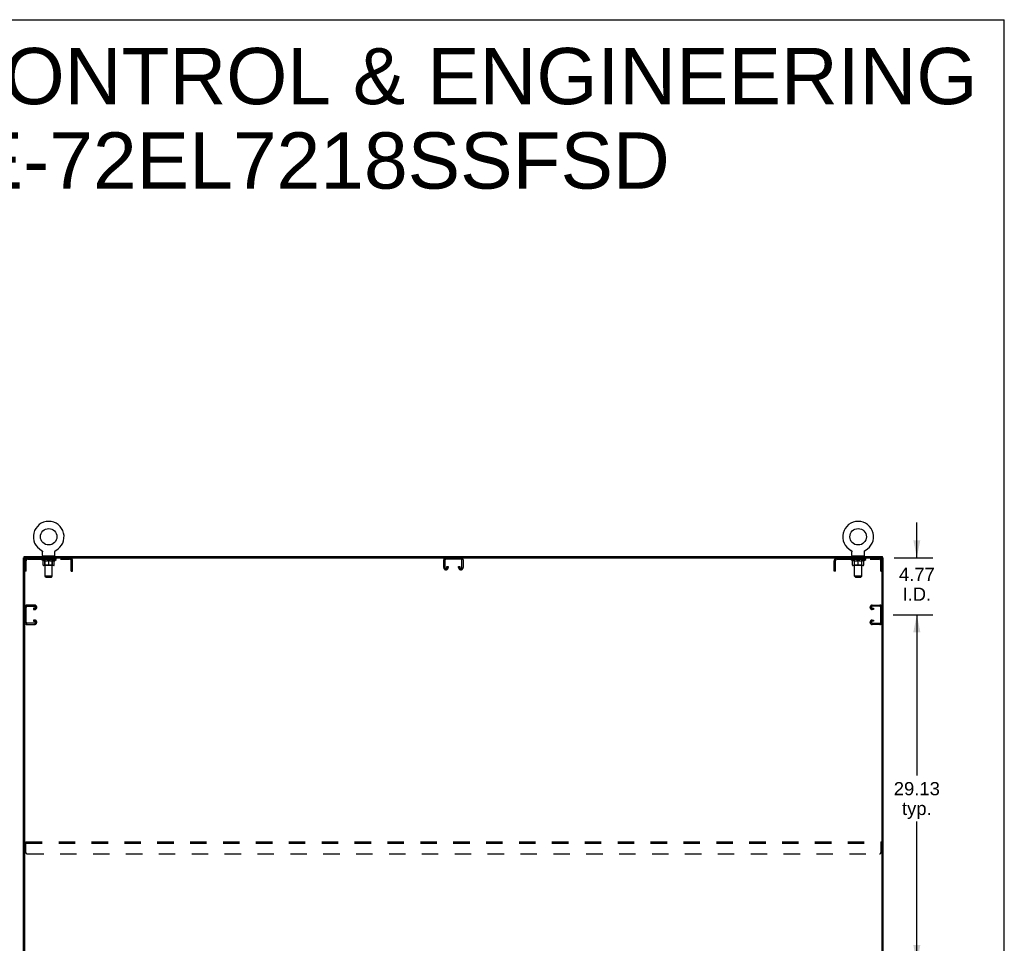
# Model space of a CAD drawing. Header units: inches. Extents: x 0 to 250, y 0 to 162.
# Tile 17 of 17: x 168 to 250, y 85 to 162. Entities that reach past the tile are written whole.
import ezdxf

# ---------------------------------------------------------------- set-up
doc = ezdxf.new("R2010")
doc.units = ezdxf.units.IN
doc.header["$LTSCALE"] = 13.77
doc.header["$MEASUREMENT"] = 0
doc.linetypes.add('HIDDEN', pattern=[0.2, 0.1, -0.1])
doc.layers.get('0').update_dxf_attribs({"linetype": 'CONTINUOUS'})
for name, color, linetype in [('02___PRT_ALL_AXES', 7, 'CONTINUOUS'), ('DEFAULT_2', 8, 'HIDDEN'), ('DIMENSIONS', 7, 'CONTINUOUS')]:
    doc.layers.add(name, color=color, linetype=linetype)
doc.styles.get("Standard").update_dxf_attribs({"font": 'arial.ttf'})
doc.dimstyles.new('DIMSTYLE_1', dxfattribs={"dimtxt": 1.104545, "dimasz": 1.472727, "dimexe": 0.09, "dimexo": 0.07, "dimgap": 0.0375, "dimtad": 0, "dimtih": 1, "dimtoh": 1, "dimzin": 4, "dimdsep": 46, "dimtxsty": 'Standard', "dimblk": '_FILLED', "dimblk1": '_FILLED', "dimblk2": '_FILLED', "dimcen": 0.09, "dimazin": 1, "dimtfac": 1, "dimtdec": 3, "dimtofl": 0, "dimtmove": 0, "dimatfit": 3, "dimldrblk": '_FILLED', "dimfxl": 1, "dimtolj": 1, "dimtzin": 4, "dimarcsym": 0})

# ---------------------------------------------------------------- blocks, each defined once
blk = doc.blocks.new('_FILLED')
at = {"color": 0, "linetype": 'ByBlock'}
blk.add_solid([(0, 0), (-1, 0.2), (-1, -0.2)], dxfattribs=at)
blk = doc.blocks.new('*D6')
at = {"layer": 'DIMENSIONS', "color": 2, "linetype": 'Continuous'}
for p, q in [((241.049, 112.163), (244.364, 112.163)), ((243.038, 112.163), (243.038, 98.705)), ((243.038, 83.038), (243.038, 94.839)), ((241.049, 83.038), (244.364, 83.038))]:
    blk.add_line(p, q, dxfattribs=at)
at = {"layer": 'DIMENSIONS', "color": 2, "linetype": 'Continuous', "xscale": 1.4727272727, "yscale": 1.4727272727, "zscale": 1.4727272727}
for p, rotation in [((243.038, 112.163), 90), ((243.038, 83.038), 270)]:
    blk.add_blockref('_FILLED', p, dxfattribs=dict(at, rotation=rotation))
at = {"layer": 'DIMENSIONS', "color": 2, "linetype": 'Continuous', "insert": (243.038, 98.153), "char_height": 1.1045, "width": 3.85975, "attachment_point": 2, "line_spacing_factor": 0.9}
blk.add_mtext('29.13\\Ptyp.', dxfattribs=at)
blk = doc.blocks.new('*D7')
at = {"layer": 'DIMENSIONS', "color": 2, "linetype": 'Continuous'}
for p, q in [((243.038, 116.934), (243.038, 119.879)), ((241.142, 116.934), (244.364, 116.934)), ((241.049, 112.163), (244.364, 112.163)), ((243.038, 112.163), (243.038, 109.217))]:
    blk.add_line(p, q, dxfattribs=at)
at = {"layer": 'DIMENSIONS', "color": 2, "linetype": 'Continuous', "xscale": 1.4727272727, "yscale": 1.4727272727, "zscale": 1.4727272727}
for p, rotation in [((243.038, 116.934), 270), ((243.038, 112.163), 90)]:
    blk.add_blockref('_FILLED', p, dxfattribs=dict(at, rotation=rotation))
at = {"layer": 'DIMENSIONS', "color": 2, "linetype": 'Continuous', "insert": (243.038, 116.098), "char_height": 1.1045, "width": 3.00157, "attachment_point": 2, "line_spacing_factor": 0.9}
blk.add_mtext('4.77\\PI.D.', dxfattribs=at)

msp = doc.modelspace()

# ---------------------------------------------------------------- linework, layer by layer
at = {"color": 7, "linetype": 'Continuous'}
for p, q in [((0, 162), (250.364, 162)), ((250.364, 0), (250.364, 162)), ((169.73, 117.557), (169.735, 117.554)), ((169.73, 117.556), (169.73, 117.557)), ((169.733, 117.555), (169.731, 117.556)), ((169.735, 117.554), (169.739, 117.551)), ((169.739, 117.551), (169.744, 117.548)), ((169.744, 117.549), (169.748, 117.545)), ((169.748, 117.546), (169.752, 117.542)), ((169.752, 117.542), (169.756, 117.539)), ((169.756, 117.539), (169.76, 117.536)), ((169.76, 117.536), (169.764, 117.532)), ((169.764, 117.532), (169.768, 117.528)), ((169.767, 117.528), (169.771, 117.524)), ((169.771, 117.524), (169.774, 117.52)), ((169.774, 117.52), (169.778, 117.516)), ((169.778, 117.516), (169.781, 117.512)), ((169.781, 117.512), (169.784, 117.508)), ((169.784, 117.508), (169.786, 117.503)), ((169.786, 117.503), (169.789, 117.499)), ((169.789, 117.499), (169.792, 117.494)), ((169.792, 117.494), (169.794, 117.489)), ((169.794, 117.49), (169.796, 117.485)), ((169.796, 117.485), (169.798, 117.48)), ((169.798, 117.48), (169.8, 117.475)), ((169.8, 117.475), (169.801, 117.47)), ((169.801, 117.47), (169.803, 117.465)), ((169.803, 117.465), (169.804, 117.46)), ((169.804, 117.46), (169.805, 117.455)), ((169.805, 117.455), (169.806, 117.449)), ((169.806, 117.444), (169.807, 117.439)), ((169.807, 117.434), (169.807, 117.429)), ((169.807, 117.137), (169.807, 117.429)), ((170.853, 117.137), (170.853, 117.429)), ((170.854, 117.449), (170.855, 117.455)), ((170.854, 117.444), (170.854, 117.449)), ((170.855, 117.455), (170.856, 117.46)), ((170.856, 117.46), (170.857, 117.465)), ((170.857, 117.465), (170.859, 117.47)), ((170.859, 117.47), (170.86, 117.475)), ((170.86, 117.475), (170.862, 117.48)), ((170.862, 117.48), (170.864, 117.485)), ((170.864, 117.485), (170.866, 117.49)), ((170.866, 117.489), (170.868, 117.494)), ((170.868, 117.494), (170.871, 117.499)), ((170.871, 117.499), (170.874, 117.503)), ((170.873, 117.503), (170.876, 117.508)), ((170.876, 117.508), (170.879, 117.512)), ((170.879, 117.512), (170.882, 117.516)), ((170.882, 117.516), (170.886, 117.52)), ((170.885, 117.52), (170.889, 117.524)), ((170.889, 117.524), (170.893, 117.528)), ((170.892, 117.528), (170.896, 117.532)), ((170.896, 117.532), (170.9, 117.536)), ((170.9, 117.536), (170.904, 117.539)), ((170.904, 117.539), (170.908, 117.542)), ((170.908, 117.542), (170.912, 117.546)), ((170.912, 117.545), (170.916, 117.549)), ((170.916, 117.548), (170.921, 117.551)), ((170.921, 117.551), (170.925, 117.554)), ((170.921, 117.551), (170.922, 117.552)), ((170.925, 117.554), (170.93, 117.556)), ((170.928, 117.556), (170.927, 117.555)), ((237.522, 117.556), (237.522, 117.557)), ((237.522, 117.557), (237.527, 117.554)), ((237.525, 117.555), (237.523, 117.556)), ((237.527, 117.554), (237.531, 117.551)), ((237.531, 117.551), (237.536, 117.548)), ((237.536, 117.549), (237.54, 117.545)), ((237.54, 117.546), (237.544, 117.542)), ((237.544, 117.542), (237.548, 117.539)), ((237.548, 117.539), (237.552, 117.536)), ((237.552, 117.536), (237.556, 117.532)), ((237.556, 117.532), (237.56, 117.528)), ((237.559, 117.528), (237.563, 117.524)), ((237.563, 117.524), (237.566, 117.52)), ((237.566, 117.52), (237.57, 117.516)), ((237.57, 117.516), (237.573, 117.512)), ((237.573, 117.512), (237.576, 117.508)), ((237.576, 117.508), (237.578, 117.503)), ((237.578, 117.503), (237.581, 117.499)), ((237.581, 117.499), (237.584, 117.494)), ((237.584, 117.494), (237.586, 117.489)), ((237.586, 117.49), (237.588, 117.485)), ((237.588, 117.485), (237.59, 117.48)), ((237.59, 117.48), (237.592, 117.475)), ((237.592, 117.475), (237.593, 117.47)), ((237.593, 117.47), (237.595, 117.465)), ((237.595, 117.465), (237.596, 117.46)), ((237.596, 117.46), (237.597, 117.455)), ((237.597, 117.455), (237.598, 117.449)), ((237.598, 117.444), (237.599, 117.439)), ((237.599, 117.434), (237.599, 117.429)), ((237.599, 117.137), (237.599, 117.429)), ((238.645, 117.137), (238.645, 117.429)), ((238.646, 117.449), (238.647, 117.455)), ((238.646, 117.444), (238.646, 117.449)), ((238.647, 117.455), (238.648, 117.46)), ((238.648, 117.46), (238.649, 117.465)), ((238.649, 117.465), (238.651, 117.47)), ((238.651, 117.47), (238.652, 117.475)), ((238.652, 117.475), (238.654, 117.48)), ((238.654, 117.48), (238.656, 117.485)), ((238.656, 117.485), (238.658, 117.49)), ((238.658, 117.489), (238.66, 117.494)), ((238.66, 117.494), (238.663, 117.499)), ((238.663, 117.499), (238.666, 117.503)), ((238.665, 117.503), (238.668, 117.508)), ((238.668, 117.508), (238.671, 117.512)), ((238.671, 117.512), (238.674, 117.516)), ((238.674, 117.516), (238.678, 117.52)), ((238.677, 117.52), (238.681, 117.524)), ((238.681, 117.524), (238.685, 117.528)), ((238.684, 117.528), (238.688, 117.532)), ((238.688, 117.532), (238.692, 117.536)), ((238.692, 117.536), (238.696, 117.539)), ((238.696, 117.539), (238.7, 117.542)), ((238.7, 117.542), (238.704, 117.546)), ((238.704, 117.545), (238.708, 117.549)), ((238.708, 117.548), (238.713, 117.551)), ((238.713, 117.551), (238.717, 117.554)), ((238.713, 117.551), (238.714, 117.552)), ((238.717, 117.554), (238.722, 117.556)), ((238.72, 117.556), (238.719, 117.555)), ((168.34, 116.934), (168.226, 116.934)), ((168.278, 116.934), (168.278, 117.038)), ((168.33, 45.204), (168.33, 116.934)), ((168.392, 116.934), (240.059, 116.934)), ((169.83, 117.068), (169.83, 117.038)), ((170.83, 117.068), (169.83, 117.068)), ((170.83, 117.068), (170.83, 117.038)), ((237.622, 117.068), (237.622, 117.038)), ((238.622, 117.068), (237.622, 117.068)), ((238.622, 117.068), (238.622, 117.038)), ((240.111, 116.934), (240.226, 116.934)), ((240.122, 45.142), (240.122, 116.871)), ((240.174, 116.934), (240.174, 117.038))]:
    msp.add_line(p, q, dxfattribs=at)
at = {"color": 3, "linetype": 'Continuous'}
for p, q in [((168.226, 45.142), (168.226, 116.934)), ((168.278, 117.038), (240.174, 117.038)), ((240.226, 45.142), (240.226, 116.934))]:
    msp.add_line(p, q, dxfattribs=at)
at = {"color": 7, "linetype": 'Continuous'}
for points in [[(169.806, 117.449), (169.806, 117.444), (169.807, 117.439), (169.807, 117.434)], [(170.853, 117.429), (170.853, 117.434), (170.853, 117.439), (170.854, 117.444)], [(170.853, 117.429), (170.853, 117.434), (170.853, 117.439)], [(237.598, 117.449), (237.598, 117.444), (237.599, 117.439), (237.599, 117.434)], [(238.645, 117.429), (238.645, 117.434), (238.645, 117.439), (238.646, 117.444)], [(238.645, 117.429), (238.645, 117.434), (238.645, 117.439)]]:
    msp.add_lwpolyline(points, dxfattribs=at)
for centre in [(170.33, 118.696), (238.122, 118.696)]:
    msp.add_circle(centre, 0.688, dxfattribs=at)
for centre, radius, start, end in [((170.33, 118.696), 1.288, 297.70046, 242.29954), ((238.122, 118.696), 1.288, 297.70046, 242.29954), ((169.876, 117.137), 0.069, 180, 270), ((170.784, 117.137), 0.069, 270, 360), ((237.668, 117.137), 0.069, 180, 270), ((238.576, 117.137), 0.069, 270, 360), ((168.392, 116.871), 0.0625, 90, 180), ((240.059, 116.871), 0.0625, 0, 90)]:
    msp.add_arc(centre, radius, start, end, dxfattribs=at)
at = {"layer": '02___PRT_ALL_AXES', "color": 8, "linetype": 'HIDDEN'}
for p, q in [((169.892, 116.83), (169.892, 116.934)), ((170.767, 116.934), (169.892, 116.934)), ((170.767, 116.83), (169.892, 116.83)), ((170.767, 116.83), (170.767, 116.934)), ((237.684, 116.83), (237.684, 116.934)), ((238.559, 116.934), (237.684, 116.934)), ((238.559, 116.83), (237.684, 116.83)), ((238.559, 116.83), (238.559, 116.934))]:
    msp.add_line(p, q, dxfattribs=at)
at = {"layer": 'DEFAULT_2', "color": 8, "linetype": 'HIDDEN'}
for p, q in [((169.738, 117.552), (169.739, 117.551)), ((170.93, 117.556), (170.93, 117.557)), ((170.93, 117.557), (170.93, 117.556)), ((237.53, 117.552), (237.531, 117.551)), ((238.722, 117.556), (238.722, 117.557)), ((238.722, 117.557), (238.722, 117.556)), ((168.434, 116.339), (168.33, 116.339)), ((168.434, 115.809), (168.434, 116.687)), ((168.576, 116.83), (172.083, 116.83)), ((169.697, 116.791), (169.697, 116.838)), ((169.856, 116.68), (169.697, 116.791)), ((170.963, 116.791), (169.697, 116.791)), ((169.706, 116.831), (169.706, 116.838)), ((169.715, 116.828), (169.715, 116.831)), ((169.715, 116.828), (170.945, 116.828)), ((169.724, 116.828), (169.724, 116.831)), ((169.725, 116.828), (169.725, 116.831)), ((169.735, 116.831), (169.735, 116.838)), ((169.751, 116.828), (169.751, 116.831)), ((169.753, 116.828), (169.753, 116.831)), ((169.782, 116.831), (169.782, 116.838)), ((169.796, 116.828), (169.796, 116.831)), ((169.799, 116.828), (169.799, 116.831)), ((170.003, 116.831), (169.802, 116.831)), ((169.845, 116.831), (169.845, 116.838)), ((169.846, 116.828), (169.846, 116.831)), ((169.847, 116.828), (169.847, 116.831)), ((169.85, 116.828), (169.85, 116.831)), ((169.856, 116.68), (169.866, 116.68)), ((169.857, 116.828), (169.857, 116.831)), ((169.857, 116.828), (169.857, 116.831)), ((169.861, 116.828), (169.861, 116.831)), ((169.864, 116.828), (169.864, 116.832)), ((169.866, 116.317), (169.866, 116.723)), ((169.868, 116.828), (169.868, 116.831)), ((169.883, 116.828), (169.883, 116.831)), ((169.901, 116.828), (169.901, 116.834)), ((169.901, 116.828), (169.901, 116.831)), ((170.756, 116.279), (169.904, 116.279)), ((169.921, 116.828), (169.921, 116.831)), ((169.921, 116.828), (169.921, 116.831)), ((169.923, 116.831), (169.923, 116.838)), ((169.933, 116.828), (169.933, 116.831)), ((169.937, 116.828), (169.937, 116.831)), ((169.946, 116.828), (169.946, 116.831)), ((169.957, 116.828), (169.957, 116.835)), ((169.973, 116.828), (169.973, 116.831)), ((169.976, 116.828), (169.976, 116.831)), ((170.017, 116.319), (169.977, 116.279)), ((170.003, 116.828), (170.003, 116.831)), ((170.07, 116.831), (170.008, 116.831)), ((170.009, 116.68), (170.189, 116.68)), ((170.013, 116.831), (170.013, 116.838)), ((170.017, 117.068), (170.017, 117.038)), ((170.017, 116.319), (170.017, 116.788)), ((170.643, 116.319), (170.017, 116.319)), ((170.02, 116.828), (170.02, 116.831)), ((170.025, 116.828), (170.025, 116.831)), ((170.03, 115.387), (170.03, 117.033)), ((170.031, 116.828), (170.031, 116.836)), ((170.035, 116.828), (170.035, 116.831)), ((170.046, 116.828), (170.046, 116.831)), ((170.07, 116.828), (170.07, 116.831)), ((170.145, 116.831), (170.086, 116.831)), ((170.106, 116.828), (170.106, 116.831)), ((170.113, 116.831), (170.113, 116.838)), ((170.117, 116.828), (170.117, 116.831)), ((170.119, 116.828), (170.119, 116.837)), ((170.122, 116.828), (170.122, 116.831)), ((170.13, 116.828), (170.13, 116.831)), ((170.145, 116.828), (170.145, 116.831)), ((170.225, 116.831), (170.171, 116.831)), ((170.184, 116.828), (170.184, 116.831)), ((170.216, 116.831), (170.293, 116.836)), ((170.22, 116.831), (170.22, 116.838)), ((170.221, 116.838), (170.22, 116.838)), ((170.221, 116.831), (170.221, 116.838)), ((170.221, 116.828), (170.221, 116.831)), ((170.224, 116.828), (170.224, 116.831)), ((170.225, 116.828), (170.225, 116.831)), ((170.226, 116.828), (170.226, 116.831)), ((170.261, 116.831), (170.325, 116.831)), ((170.266, 116.828), (170.266, 116.831)), ((170.272, 116.831), (170.272, 116.834)), ((170.293, 116.831), (170.293, 116.836)), ((170.309, 116.828), (170.309, 116.831)), ((170.327, 116.831), (170.327, 116.831)), ((170.327, 116.828), (170.327, 116.831)), ((170.327, 116.828), (170.327, 116.831)), ((170.33, 116.831), (170.33, 116.838)), ((170.33, 116.838), (170.444, 116.831)), ((170.33, 116.279), (170.33, 116.723)), ((170.333, 116.828), (170.333, 116.831)), ((170.333, 116.828), (170.333, 116.831)), ((170.333, 116.831), (170.333, 116.831)), ((170.351, 116.828), (170.351, 116.831)), ((170.351, 116.831), (170.399, 116.831)), ((170.393, 116.828), (170.393, 116.831)), ((170.434, 116.828), (170.434, 116.831)), ((170.434, 116.828), (170.434, 116.831)), ((170.435, 116.831), (170.489, 116.831)), ((170.436, 116.828), (170.436, 116.831)), ((170.439, 116.831), (170.439, 116.838)), ((170.439, 116.838), (170.44, 116.838)), ((170.439, 116.828), (170.439, 116.831)), ((170.44, 116.831), (170.44, 116.838)), ((170.471, 116.68), (170.651, 116.68)), ((170.476, 116.828), (170.476, 116.831)), ((170.515, 116.828), (170.515, 116.831)), ((170.515, 116.831), (170.574, 116.831)), ((170.53, 116.828), (170.53, 116.831)), ((170.538, 116.828), (170.538, 116.831)), ((170.54, 116.828), (170.54, 116.837)), ((170.543, 116.828), (170.543, 116.831)), ((170.547, 116.831), (170.547, 116.838)), ((170.554, 116.828), (170.554, 116.831)), ((170.59, 116.828), (170.59, 116.831)), ((170.59, 116.831), (170.652, 116.831)), ((170.614, 116.828), (170.614, 116.831)), ((170.625, 116.828), (170.625, 116.831)), ((170.629, 116.828), (170.629, 116.836)), ((170.63, 115.387), (170.63, 117.033)), ((170.635, 116.828), (170.635, 116.831)), ((170.64, 116.828), (170.64, 116.831)), ((170.642, 117.068), (170.642, 117.038)), ((170.643, 116.319), (170.643, 116.788)), ((170.643, 116.319), (170.683, 116.279)), ((170.647, 116.831), (170.647, 116.838)), ((170.657, 116.828), (170.657, 116.831)), ((170.657, 116.831), (170.858, 116.831)), ((170.684, 116.828), (170.684, 116.831)), ((170.687, 116.828), (170.687, 116.831)), ((170.703, 116.828), (170.703, 116.835)), ((170.714, 116.828), (170.714, 116.831)), ((170.723, 116.828), (170.723, 116.831)), ((170.727, 116.828), (170.727, 116.831)), ((170.737, 116.831), (170.737, 116.838)), ((170.738, 116.828), (170.738, 116.831)), ((170.739, 116.828), (170.739, 116.831)), ((170.759, 116.828), (170.759, 116.834)), ((170.759, 116.828), (170.759, 116.831)), ((170.777, 116.828), (170.777, 116.831)), ((170.792, 116.828), (170.792, 116.831)), ((170.793, 116.317), (170.793, 116.723)), ((170.793, 116.68), (170.804, 116.68)), ((170.796, 116.828), (170.796, 116.832)), ((170.799, 116.828), (170.799, 116.831)), ((170.803, 116.828), (170.803, 116.831)), ((170.803, 116.828), (170.803, 116.831)), ((170.804, 116.68), (170.963, 116.791)), ((170.81, 116.828), (170.81, 116.831)), ((170.813, 116.828), (170.813, 116.831)), ((170.814, 116.828), (170.814, 116.831)), ((170.815, 116.831), (170.815, 116.838)), ((170.861, 116.828), (170.861, 116.831)), ((170.864, 116.828), (170.864, 116.831)), ((170.878, 116.831), (170.878, 116.838)), ((170.907, 116.828), (170.907, 116.831)), ((170.909, 116.828), (170.909, 116.831)), ((170.925, 116.831), (170.925, 116.838)), ((170.935, 116.828), (170.935, 116.831)), ((170.936, 116.828), (170.936, 116.831)), ((170.945, 116.828), (170.945, 116.831)), ((170.954, 116.831), (170.954, 116.838)), ((170.963, 116.791), (170.963, 116.838)), ((172.226, 115.809), (172.226, 116.687)), ((172.33, 116.339), (172.226, 116.339)), ((172.33, 115.809), (172.33, 116.687)), ((203.413, 116.114), (203.413, 116.754)), ((203.517, 116.74), (203.517, 116.128)), ((204.844, 116.83), (203.607, 116.83)), ((204.934, 116.128), (204.934, 116.74)), ((205.038, 116.754), (205.038, 116.114)), ((236.122, 115.809), (236.122, 116.687)), ((236.226, 116.339), (236.122, 116.339)), ((236.226, 115.809), (236.226, 116.687)), ((236.368, 116.83), (239.875, 116.83)), ((237.489, 116.791), (237.489, 116.838)), ((238.755, 116.791), (237.489, 116.791)), ((237.648, 116.68), (237.489, 116.791)), ((237.498, 116.831), (237.498, 116.838)), ((237.507, 116.828), (237.507, 116.831)), ((237.507, 116.828), (238.737, 116.828)), ((237.516, 116.828), (237.516, 116.831)), ((237.517, 116.828), (237.517, 116.831)), ((237.527, 116.831), (237.527, 116.838)), ((237.543, 116.828), (237.543, 116.831)), ((237.545, 116.828), (237.545, 116.831)), ((237.574, 116.831), (237.574, 116.838)), ((237.588, 116.828), (237.588, 116.831)), ((237.591, 116.828), (237.591, 116.831)), ((237.795, 116.831), (237.594, 116.831)), ((237.637, 116.831), (237.637, 116.838)), ((237.638, 116.828), (237.638, 116.831)), ((237.639, 116.828), (237.639, 116.831)), ((237.642, 116.828), (237.642, 116.831)), ((237.648, 116.68), (237.658, 116.68)), ((237.649, 116.828), (237.649, 116.831)), ((237.649, 116.828), (237.649, 116.831)), ((237.653, 116.828), (237.653, 116.831)), ((237.656, 116.828), (237.656, 116.832)), ((237.658, 116.317), (237.658, 116.723)), ((237.66, 116.828), (237.66, 116.831)), ((237.675, 116.828), (237.675, 116.831)), ((237.693, 116.828), (237.693, 116.834)), ((237.693, 116.828), (237.693, 116.831)), ((238.548, 116.279), (237.696, 116.279)), ((237.713, 116.828), (237.713, 116.831)), ((237.713, 116.828), (237.713, 116.831)), ((237.715, 116.831), (237.715, 116.838)), ((237.725, 116.828), (237.725, 116.831)), ((237.729, 116.828), (237.729, 116.831)), ((237.738, 116.828), (237.738, 116.831)), ((237.749, 116.828), (237.749, 116.835)), ((237.765, 116.828), (237.765, 116.831)), ((237.768, 116.828), (237.768, 116.831)), ((237.809, 116.319), (237.769, 116.279)), ((237.795, 116.828), (237.795, 116.831)), ((237.862, 116.831), (237.8, 116.831)), ((237.801, 116.68), (237.981, 116.68)), ((237.805, 116.831), (237.805, 116.838)), ((237.809, 117.068), (237.809, 117.038)), ((237.809, 116.319), (237.809, 116.788)), ((238.435, 116.319), (237.809, 116.319)), ((237.812, 116.828), (237.812, 116.831)), ((237.817, 116.828), (237.817, 116.831)), ((237.822, 115.387), (237.822, 117.033)), ((237.823, 116.828), (237.823, 116.836)), ((237.827, 116.828), (237.827, 116.831)), ((237.838, 116.828), (237.838, 116.831)), ((237.862, 116.828), (237.862, 116.831)), ((237.937, 116.831), (237.878, 116.831)), ((237.898, 116.828), (237.898, 116.831)), ((237.905, 116.831), (237.905, 116.838)), ((237.909, 116.828), (237.909, 116.831)), ((237.911, 116.828), (237.911, 116.837)), ((237.914, 116.828), (237.914, 116.831)), ((237.922, 116.828), (237.922, 116.831)), ((237.937, 116.828), (237.937, 116.831)), ((238.017, 116.831), (237.963, 116.831)), ((237.976, 116.828), (237.976, 116.831)), ((238.008, 116.831), (238.085, 116.836)), ((238.012, 116.831), (238.012, 116.838)), ((238.013, 116.838), (238.012, 116.838)), ((238.013, 116.831), (238.013, 116.838)), ((238.013, 116.828), (238.013, 116.831)), ((238.016, 116.828), (238.016, 116.831)), ((238.017, 116.828), (238.017, 116.831)), ((238.018, 116.828), (238.018, 116.831)), ((238.053, 116.831), (238.117, 116.831)), ((238.058, 116.828), (238.058, 116.831)), ((238.064, 116.831), (238.064, 116.834)), ((238.085, 116.831), (238.085, 116.836)), ((238.101, 116.828), (238.101, 116.831)), ((238.119, 116.831), (238.119, 116.831)), ((238.119, 116.828), (238.119, 116.831)), ((238.119, 116.828), (238.119, 116.831)), ((238.122, 116.831), (238.122, 116.838)), ((238.122, 116.838), (238.236, 116.831)), ((238.122, 116.279), (238.122, 116.723)), ((238.125, 116.828), (238.125, 116.831)), ((238.125, 116.828), (238.125, 116.831)), ((238.125, 116.831), (238.125, 116.831)), ((238.143, 116.828), (238.143, 116.831)), ((238.143, 116.831), (238.191, 116.831)), ((238.185, 116.828), (238.185, 116.831)), ((238.226, 116.828), (238.226, 116.831)), ((238.226, 116.828), (238.226, 116.831)), ((238.227, 116.831), (238.281, 116.831)), ((238.228, 116.828), (238.228, 116.831)), ((238.231, 116.838), (238.232, 116.838)), ((238.231, 116.831), (238.231, 116.838)), ((238.231, 116.828), (238.231, 116.831)), ((238.232, 116.831), (238.232, 116.838)), ((238.263, 116.68), (238.443, 116.68)), ((238.268, 116.828), (238.268, 116.831)), ((238.307, 116.828), (238.307, 116.831)), ((238.307, 116.831), (238.366, 116.831)), ((238.322, 116.828), (238.322, 116.831)), ((238.33, 116.828), (238.33, 116.831)), ((238.332, 116.828), (238.332, 116.837)), ((238.335, 116.828), (238.335, 116.831)), ((238.339, 116.831), (238.339, 116.838)), ((238.346, 116.828), (238.346, 116.831)), ((238.382, 116.828), (238.382, 116.831)), ((238.382, 116.831), (238.444, 116.831)), ((238.406, 116.828), (238.406, 116.831)), ((238.417, 116.828), (238.417, 116.831)), ((238.421, 116.828), (238.421, 116.836)), ((238.422, 115.387), (238.422, 117.033)), ((238.427, 116.828), (238.427, 116.831)), ((238.432, 116.828), (238.432, 116.831)), ((238.434, 117.068), (238.434, 117.038)), ((238.435, 116.319), (238.435, 116.788)), ((238.435, 116.319), (238.475, 116.279)), ((238.439, 116.831), (238.439, 116.838)), ((238.449, 116.828), (238.449, 116.831)), ((238.449, 116.831), (238.65, 116.831)), ((238.476, 116.828), (238.476, 116.831)), ((238.479, 116.828), (238.479, 116.831)), ((238.495, 116.828), (238.495, 116.835)), ((238.506, 116.828), (238.506, 116.831)), ((238.515, 116.828), (238.515, 116.831)), ((238.519, 116.828), (238.519, 116.831)), ((238.529, 116.831), (238.529, 116.838)), ((238.53, 116.828), (238.53, 116.831)), ((238.531, 116.828), (238.531, 116.831)), ((238.551, 116.828), (238.551, 116.834)), ((238.551, 116.828), (238.551, 116.831)), ((238.569, 116.828), (238.569, 116.831)), ((238.584, 116.828), (238.584, 116.831)), ((238.585, 116.317), (238.585, 116.723)), ((238.585, 116.68), (238.596, 116.68)), ((238.588, 116.828), (238.588, 116.832)), ((238.591, 116.828), (238.591, 116.831)), ((238.595, 116.828), (238.595, 116.831)), ((238.595, 116.828), (238.595, 116.831)), ((238.596, 116.68), (238.755, 116.791)), ((238.602, 116.828), (238.602, 116.831)), ((238.605, 116.828), (238.605, 116.831)), ((238.606, 116.828), (238.606, 116.831)), ((238.607, 116.831), (238.607, 116.838)), ((238.653, 116.828), (238.653, 116.831)), ((238.656, 116.828), (238.656, 116.831)), ((238.67, 116.831), (238.67, 116.838)), ((238.699, 116.828), (238.699, 116.831)), ((238.701, 116.828), (238.701, 116.831)), ((238.717, 116.831), (238.717, 116.838)), ((238.727, 116.828), (238.727, 116.831)), ((238.728, 116.828), (238.728, 116.831)), ((238.737, 116.828), (238.737, 116.831)), ((238.746, 116.831), (238.746, 116.838)), ((238.755, 116.791), (238.755, 116.838)), ((240.018, 115.809), (240.018, 116.687)), ((240.122, 116.339), (240.018, 116.339)), ((168.434, 115.809), (168.33, 115.809)), ((172.226, 115.809), (172.33, 115.809)), ((203.608, 115.934), (203.593, 115.934)), ((203.684, 116.128), (203.684, 116.215)), ((203.684, 116.215), (203.788, 116.215)), ((203.788, 116.215), (203.788, 116.114)), ((204.663, 116.114), (204.663, 116.215)), ((204.663, 116.215), (204.767, 116.215)), ((204.767, 116.215), (204.767, 116.128)), ((204.858, 115.934), (204.843, 115.934)), ((236.226, 115.809), (236.122, 115.809)), ((240.018, 115.809), (240.122, 115.809)), ((170.099, 115.318), (170.03, 115.387)), ((170.63, 115.387), (170.03, 115.387)), ((170.099, 115.318), (170.561, 115.318)), ((170.561, 115.318), (170.63, 115.387)), ((238.422, 115.387), (237.822, 115.387)), ((237.891, 115.318), (237.822, 115.387)), ((237.891, 115.318), (238.353, 115.318)), ((238.353, 115.318), (238.422, 115.387)), ((169.15, 112.975), (168.51, 112.975)), ((239.302, 112.975), (239.942, 112.975)), ((168.434, 111.544), (168.434, 112.781)), ((168.524, 112.871), (169.136, 112.871)), ((169.049, 112.704), (169.049, 112.6)), ((169.136, 112.704), (169.049, 112.704)), ((169.049, 112.6), (169.15, 112.6)), ((169.33, 112.78), (169.33, 112.795)), ((239.122, 112.78), (239.122, 112.795)), ((239.403, 112.6), (239.302, 112.6)), ((239.928, 112.871), (239.316, 112.871)), ((239.316, 112.704), (239.403, 112.704)), ((239.403, 112.704), (239.403, 112.6)), ((240.018, 111.544), (240.018, 112.781)), ((168.51, 111.35), (169.15, 111.35)), ((169.136, 111.454), (168.524, 111.454)), ((169.049, 111.725), (169.049, 111.621)), ((169.15, 111.725), (169.049, 111.725)), ((169.049, 111.621), (169.136, 111.621)), ((169.33, 111.53), (169.33, 111.545)), ((239.122, 111.53), (239.122, 111.545)), ((239.302, 111.725), (239.403, 111.725)), ((239.942, 111.35), (239.302, 111.35)), ((239.403, 111.621), (239.316, 111.621)), ((239.316, 111.454), (239.928, 111.454)), ((239.403, 111.725), (239.403, 111.621)), ((168.413, 92.267), (168.413, 93.142)), ((168.413, 93.142), (240.038, 93.142)), ((168.413, 93.038), (240.038, 93.038)), ((240.038, 92.267), (240.038, 93.142)), ((168.538, 92.142), (239.913, 92.142))]:
    msp.add_line(p, q, dxfattribs=at)
for points in [[(170.016, 116.68), (169.992, 116.684), (169.967, 116.69), (169.942, 116.696), (169.917, 116.704), (169.892, 116.713), (169.866, 116.723)], [(169.866, 116.722), (169.891, 116.712), (169.915, 116.704), (169.939, 116.696), (169.962, 116.69), (169.986, 116.684), (170.009, 116.68)], [(170.33, 116.723), (170.304, 116.713), (170.278, 116.704), (170.253, 116.696), (170.228, 116.69), (170.204, 116.684), (170.179, 116.68)], [(170.189, 116.68), (170.212, 116.684), (170.235, 116.69), (170.259, 116.696), (170.282, 116.704), (170.306, 116.712), (170.33, 116.722)], [(170.481, 116.68), (170.456, 116.684), (170.431, 116.69), (170.406, 116.697), (170.381, 116.704), (170.356, 116.713), (170.33, 116.723)], [(170.33, 116.722), (170.354, 116.712), (170.378, 116.704), (170.402, 116.696), (170.425, 116.69), (170.448, 116.684), (170.471, 116.68)], [(170.793, 116.723), (170.768, 116.713), (170.742, 116.704), (170.717, 116.696), (170.693, 116.69), (170.668, 116.684), (170.644, 116.68)], [(170.651, 116.68), (170.675, 116.684), (170.698, 116.69), (170.722, 116.696), (170.745, 116.704), (170.769, 116.713), (170.793, 116.722)], [(237.808, 116.68), (237.784, 116.684), (237.759, 116.69), (237.734, 116.696), (237.709, 116.704), (237.684, 116.713), (237.658, 116.723)], [(237.658, 116.722), (237.683, 116.712), (237.707, 116.704), (237.731, 116.696), (237.754, 116.69), (237.778, 116.684), (237.801, 116.68)], [(238.122, 116.723), (238.096, 116.713), (238.07, 116.704), (238.045, 116.696), (238.02, 116.69), (237.996, 116.684), (237.971, 116.68)], [(237.981, 116.68), (238.004, 116.684), (238.027, 116.69), (238.051, 116.696), (238.074, 116.704), (238.098, 116.712), (238.122, 116.722)], [(238.273, 116.68), (238.248, 116.684), (238.223, 116.69), (238.198, 116.697), (238.173, 116.704), (238.148, 116.713), (238.122, 116.723)], [(238.122, 116.722), (238.146, 116.712), (238.17, 116.704), (238.194, 116.696), (238.217, 116.69), (238.24, 116.684), (238.263, 116.68)], [(238.585, 116.723), (238.56, 116.713), (238.534, 116.704), (238.509, 116.696), (238.485, 116.69), (238.46, 116.684), (238.436, 116.68)], [(238.443, 116.68), (238.467, 116.684), (238.49, 116.69), (238.514, 116.696), (238.537, 116.704), (238.561, 116.713), (238.585, 116.722)]]:
    msp.add_lwpolyline(points, dxfattribs=at)
for centre, radius, start, end in [((168.576, 116.687), 0.246, 90, 180), ((168.576, 116.687), 0.142, 90, 180), ((169.904, 116.317), 0.0371, 180, 270), ((169.977, 116.788), 0.0398, 0, 90), ((169.995, 117.033), 0.0345, 0, 90), ((170.664, 117.033), 0.0345, 90, 180), ((170.683, 116.788), 0.0398, 90, 180), ((170.756, 116.317), 0.0371, 270, 360), ((172.083, 116.687), 0.246, 0, 90), ((172.083, 116.687), 0.142, 0, 90), ((203.593, 116.754), 0.18, 90, 180), ((203.607, 116.74), 0.09, 90, 180), ((204.844, 116.74), 0.09, 0, 90), ((204.858, 116.754), 0.18, 0, 90), ((236.368, 116.687), 0.246, 90, 180), ((236.368, 116.687), 0.142, 90, 180), ((237.696, 116.317), 0.0371, 180, 270), ((237.769, 116.788), 0.0398, 0, 90), ((237.787, 117.033), 0.0345, 0, 90), ((238.456, 117.033), 0.0345, 90, 180), ((238.475, 116.788), 0.0398, 90, 180), ((238.548, 116.317), 0.0371, 270, 360), ((239.875, 116.687), 0.246, 0, 90), ((239.875, 116.687), 0.142, 0, 90), ((203.593, 116.114), 0.18, 180, 270), ((203.607, 116.128), 0.09, 180, 270), ((203.594, 116.128), 0.09, 278.21921, 360), ((203.608, 116.114), 0.18, 270, 360), ((204.843, 116.114), 0.18, 180, 270), ((204.857, 116.128), 0.09, 180, 270), ((204.844, 116.128), 0.09, 278.21921, 360), ((204.858, 116.114), 0.18, 270, 360), ((168.51, 112.795), 0.18, 90, 180), ((169.15, 112.795), 0.18, 0, 90), ((239.302, 112.795), 0.18, 90, 180), ((239.942, 112.795), 0.18, 0, 90), ((168.524, 112.781), 0.09, 90, 180), ((169.136, 112.781), 0.09, 0, 90), ((169.136, 112.794), 0.09, 270, 351.78079), ((169.15, 112.78), 0.18, 270, 360), ((239.302, 112.78), 0.18, 180, 270), ((239.316, 112.781), 0.09, 90, 180), ((239.316, 112.794), 0.09, 188.21921, 270), ((239.928, 112.781), 0.09, 0, 90), ((168.51, 111.53), 0.18, 180, 270), ((168.524, 111.544), 0.09, 180, 270), ((169.136, 111.531), 0.09, 0, 90), ((169.136, 111.544), 0.09, 270, 351.78079), ((169.15, 111.545), 0.18, 0, 90), ((169.15, 111.53), 0.18, 270, 360), ((239.302, 111.545), 0.18, 90, 180), ((239.302, 111.53), 0.18, 180, 270), ((239.316, 111.531), 0.09, 90, 180), ((239.316, 111.544), 0.09, 188.21921, 270), ((239.928, 111.544), 0.09, 270, 360), ((239.942, 111.53), 0.18, 270, 360), ((168.538, 92.267), 0.125, 180, 270), ((239.913, 92.267), 0.125, 270, 360)]:
    msp.add_arc(centre, radius, start, end, dxfattribs=at)
for centre, major_axis, ratio, start_param, end_param in [((170.33, 116.838), (0.633, 0.007), 0.05963, 2.96643, 3.140963), ((169.677, 116.826), (0.198, 0), 0.060556, 0.430652, 1.470503), ((170.33, 116.838), (0.633, 0), 0.060556, -3.141593, -2.96706), ((169.677, 116.819), (0.198, 0.002), 0.05963, 1.376596, 1.469874), ((170.33, 116.838), (0.633, 0.013), 0.05688, 2.791345, 2.965878), ((169.653, 116.826), (0.198, 0.002), 0.05963, 0.25549, 1.295341), ((169.721, 116.826), (0.198, -0.002), 0.05963, 0.605815, 1.645666), ((170.33, 116.838), (0.633, -0.007), 0.05963, -2.96643, -2.791898), ((169.721, 116.819), (0.198, 0), 0.060556, 1.551758, 1.645036), ((169.653, 116.819), (0.198, 0.004), 0.05688, 1.20151, 1.294789), ((169.722, 116.821), (0.164, 0.002), 0.05963, 1.065228, 1.614276), ((169.703, 116.821), (0.164, 0.003), 0.05688, 0.890143, 1.43919), ((169.76, 116.821), (0.164, 0), 0.060556, 1.240391, 1.789438), ((170.33, 116.838), (0.633, 0.019), 0.052395, 2.616403, 2.790936), ((169.649, 116.826), (0.198, 0.004), 0.05688, 0.080405, 1.120256), ((169.784, 116.826), (0.198, -0.004), 0.05688, 0.7809, 1.820751), ((170.33, 116.838), (0.633, -0.013), 0.05688, -2.791345, -2.616812), ((169.784, 116.819), (0.198, -0.002), 0.05963, 1.72692, 1.820198), ((169.649, 116.819), (0.198, 0.006), 0.052395, 1.026568, 1.119847), ((169.702, 116.821), (0.164, 0.005), 0.052395, 0.715201, 1.264248), ((169.816, 116.821), (0.164, -0.002), 0.05963, 1.415553, 1.9646), ((170.33, 116.838), (0.633, 0.025), 0.046319, 2.441654, 2.616187), ((169.863, 116.826), (0.198, -0.006), 0.052395, 0.955842, 1.995693), ((170.33, 116.838), (0.633, -0.019), 0.052395, -2.616403, -2.44187), ((169.666, 116.826), (0.198, 0.006), 0.052395, -0.094537, 0.945314), ((169.863, 116.819), (0.198, -0.004), 0.05688, 1.902006, 1.995284), ((169.666, 116.819), (0.198, 0.008), 0.046319, 0.851819, 0.945098), ((169.72, 116.821), (0.164, 0.006), 0.046319, 0.540452, 1.089499), ((169.887, 116.821), (0.164, -0.003), 0.05688, 1.590638, 2.139686), ((170.33, 116.838), (0.633, 0.029), 0.038841, 2.267123, 2.441656), ((169.956, 116.826), (0.198, -0.008), 0.046319, 1.130591, 2.170442), ((169.703, 116.826), (0.198, 0.008), 0.046319, -0.269286, 0.770565), ((170.33, 116.838), (0.633, -0.025), 0.046319, -2.441654, -2.267121), ((169.956, 116.819), (0.198, -0.006), 0.052395, 2.076947, 2.170226), ((169.703, 116.819), (0.198, 0.009), 0.038841, 0.677289, 0.770567), ((169.757, 116.821), (0.164, 0.008), 0.038841, 0.365921, 0.914969), ((169.972, 116.821), (0.164, -0.005), 0.052395, 1.76558, 2.314627), ((170.33, 116.838), (0.633, 0.033), 0.030195, 2.09281, 2.267343), ((170.061, 116.826), (0.198, -0.009), 0.038841, 1.305122, 2.344973), ((169.759, 116.826), (0.198, 0.009), 0.038841, -0.443817, 0.596034), ((170.33, 116.838), (0.633, -0.029), 0.038841, -2.267123, -2.092591), ((170.061, 116.819), (0.198, -0.008), 0.046319, 2.251696, 2.344975), ((169.759, 116.819), (0.198, 0.01), 0.030195, 0.502975, 0.596254), ((169.812, 116.821), (0.164, 0.009), 0.030195, 0.191608, 0.740655), ((170.067, 116.821), (0.164, -0.006), 0.046319, 1.940329, 2.489376), ((169.833, 116.826), (0.198, 0.01), 0.030195, -0.61813, 0.421721), ((170.33, 116.838), (0.633, 0.036), 0.020645, 1.918687, 2.09322), ((170.174, 116.826), (0.198, -0.01), 0.030195, 1.479435, 2.519286), ((170.33, 116.838), (0.633, -0.033), 0.030195, -2.09281, -1.918277), ((170.174, 116.819), (0.198, -0.009), 0.038841, 2.426227, 2.519505), ((169.833, 116.819), (0.198, 0.011), 0.020645, 0.328852, 0.422131), ((169.882, 116.821), (0.164, 0.009), 0.020645, 0.017485, 0.566532), ((170.171, 116.821), (0.164, -0.008), 0.038841, 2.11486, 2.663907), ((169.921, 116.826), (0.198, 0.011), 0.020645, -0.792253, 0.247598), ((170.33, 116.838), (0.633, 0.038), 0.010478, 1.744704, 1.919237), ((170.292, 116.826), (0.198, -0.011), 0.020645, 1.653558, 2.693409), ((170.33, 116.838), (0.633, -0.036), 0.020645, -1.918687, -1.744154), ((170.292, 116.819), (0.198, -0.01), 0.030195, 2.60054, 2.693819), ((169.921, 116.819), (0.198, 0.012), 0.010478, 0.154869, 0.248148), ((169.965, 116.821), (0.164, 0.01), 0.010478, 6.126688, 6.675735), ((170.279, 116.821), (0.164, -0.009), 0.030195, 2.289173, 2.83822), ((170.022, 116.826), (0.198, 0.012), 0.010478, -0.966236, -0.000846), ((170.411, 116.826), (0.198, -0.012), 0.010478, 1.827541, 2.867392), ((170.33, 116.838), (0.633, -0.038), 0.010478, -1.744704, -1.570171), ((170.411, 116.819), (0.198, -0.011), 0.020645, 2.774664, 2.867942), ((170.389, 116.821), (0.164, -0.009), 0.020645, 2.463296, 3.012344), ((170.249, 116.826), (0.198, 0.012), 0.010478, 0.274201, 1.314052), ((170.163, 116.821), (0.164, 0.01), 0.010478, -0.000298, 0.504314), ((170.133, 116.819), (0.198, 0.012), 0.010478, 0.192946, 0.399283), ((170.33, 116.838), (0.633, 0.038), 0.010478, -1.578586, -1.396888), ((170.527, 116.819), (0.198, -0.012), 0.010478, 2.948646, 3.041925), ((170.497, 116.821), (0.164, -0.01), 0.010478, 2.637279, 3.142076), ((170.368, 116.826), (0.198, 0.011), 0.020645, 0.448184, 1.488034), ((170.271, 116.821), (0.164, 0.009), 0.020645, 0.129249, 0.678296), ((170.249, 116.819), (0.198, 0.011), 0.020645, 0.273651, 0.366929), ((170.638, 116.826), (0.198, -0.012), 0.010478, -3.140747, -2.175357), ((170.33, 116.838), (0.633, 0.036), 0.020645, -1.397439, -1.222906), ((170.33, 116.838), (0.633, -0.038), 0.010478, 1.222355, 1.396888), ((170.486, 116.826), (0.198, 0.01), 0.030195, 0.622307, 1.662158), ((170.381, 116.821), (0.164, 0.009), 0.030195, 0.303372, 0.852419), ((170.695, 116.821), (0.164, -0.01), 0.010478, 2.749043, 3.29809), ((170.739, 116.826), (0.198, -0.011), 0.020645, 2.893995, 3.933846), ((170.368, 116.819), (0.198, 0.01), 0.030195, 0.447774, 0.541052), ((170.739, 116.819), (0.198, -0.012), 0.010478, 2.893445, 2.986723), ((170.599, 116.826), (0.198, 0.009), 0.038841, 0.79662, 1.836471), ((170.33, 116.838), (0.633, 0.033), 0.030195, -1.223315, -1.048783), ((170.33, 116.838), (0.633, -0.036), 0.020645, 1.048373, 1.222906), ((170.489, 116.821), (0.164, 0.008), 0.038841, 0.477686, 1.026733), ((170.778, 116.821), (0.164, -0.009), 0.020645, 2.57506, 3.124108), ((170.827, 116.826), (0.198, -0.01), 0.030195, 2.719872, 3.759723), ((170.704, 116.826), (0.198, 0.008), 0.046319, 0.971151, 2.011002), ((170.486, 116.819), (0.198, 0.009), 0.038841, 0.622087, 0.715366), ((170.827, 116.819), (0.198, -0.011), 0.020645, 2.719462, 2.812741), ((170.33, 116.838), (0.633, 0.029), 0.038841, -1.049002, -0.874469), ((170.33, 116.838), (0.633, -0.033), 0.030195, 0.87425, 1.048783), ((170.593, 116.821), (0.164, 0.006), 0.046319, 0.652216, 1.201263), ((170.797, 116.826), (0.198, 0.006), 0.052395, 1.1459, 2.185751), ((170.848, 116.821), (0.164, -0.009), 0.030195, 2.400937, 2.949985), ((170.901, 116.826), (0.198, -0.009), 0.038841, 2.545558, 3.585409), ((170.688, 116.821), (0.164, 0.005), 0.052395, 0.826965, 1.376012), ((170.599, 116.819), (0.198, 0.008), 0.046319, 0.796618, 0.889896), ((170.901, 116.819), (0.198, -0.01), 0.030195, 2.545339, 2.638617), ((170.876, 116.826), (0.198, 0.004), 0.05688, 1.320842, 2.360692), ((170.33, 116.838), (0.633, 0.025), 0.046319, -0.874471, -0.699939), ((170.33, 116.838), (0.633, -0.029), 0.038841, 0.699936, 0.874469), ((170.957, 116.826), (0.198, -0.008), 0.046319, 2.371028, 3.410879), ((170.903, 116.821), (0.164, -0.008), 0.038841, 2.226624, 2.775671), ((170.939, 116.826), (0.198, 0.002), 0.05963, 1.495927, 2.535778), ((170.773, 116.821), (0.164, 0.003), 0.05688, 1.001907, 1.550954), ((170.994, 116.826), (0.198, -0.006), 0.052395, 2.196279, 3.23613), ((170.94, 116.821), (0.164, -0.006), 0.046319, 2.052093, 2.601141), ((170.704, 116.819), (0.198, 0.006), 0.052395, 0.971367, 1.064645), ((170.983, 116.826), (0.198, 0), 0.060556, 1.671089, 2.71094), ((170.957, 116.819), (0.198, -0.009), 0.038841, 2.371026, 2.464304), ((171.011, 116.826), (0.198, -0.004), 0.05688, 2.021337, 3.061188), ((170.33, 116.838), (0.633, 0.019), 0.052395, -0.699723, -0.52519), ((170.33, 116.838), (0.633, -0.025), 0.046319, 0.525406, 0.699939), ((171.007, 116.826), (0.198, -0.002), 0.05963, 1.846251, 2.886102), ((170.844, 116.821), (0.164, 0.002), 0.05963, 1.176993, 1.72604), ((170.958, 116.821), (0.164, -0.005), 0.052395, 1.877344, 2.426392), ((170.9, 116.821), (0.164, 0), 0.060556, 1.352155, 1.901202), ((170.957, 116.821), (0.164, -0.003), 0.05688, 1.702402, 2.25145), ((170.938, 116.821), (0.164, -0.002), 0.05963, 1.527317, 2.076364), ((170.797, 116.819), (0.198, 0.004), 0.05688, 1.146309, 1.239587), ((170.994, 116.819), (0.198, -0.008), 0.046319, 2.196495, 2.289773), ((170.33, 116.838), (0.633, 0.013), 0.05688, -0.524781, -0.350248), ((170.33, 116.838), (0.633, -0.019), 0.052395, 0.350657, 0.52519), ((170.876, 116.819), (0.198, 0.002), 0.05963, 1.321394, 1.414673), ((171.011, 116.819), (0.198, -0.006), 0.052395, 2.021746, 2.115024), ((170.33, 116.838), (0.633, 0.007), 0.05963, -0.349695, -0.175162), ((170.33, 116.838), (0.633, -0.013), 0.05688, 0.175715, 0.350248), ((170.939, 116.819), (0.198, 0), 0.060556, 1.496556, 1.589835), ((171.007, 116.819), (0.198, -0.004), 0.05688, 1.846804, 1.940083), ((170.983, 116.819), (0.198, -0.002), 0.05963, 1.671719, 1.764997), ((170.33, 116.838), (0.633, 0), 0.060556, -0.174533, 0), ((170.33, 116.838), (0.633, -0.007), 0.05963, 0.000629, 0.175162), ((238.122, 116.838), (0.633, 0.007), 0.05963, 2.96643, 3.140963), ((237.469, 116.826), (0.198, 0), 0.060556, 0.430652, 1.470503), ((238.122, 116.838), (0.633, 0), 0.060556, -3.141593, -2.96706), ((237.469, 116.819), (0.198, 0.002), 0.05963, 1.376596, 1.469874), ((238.122, 116.838), (0.633, 0.013), 0.05688, 2.791345, 2.965878), ((237.445, 116.826), (0.198, 0.002), 0.05963, 0.25549, 1.295341), ((237.513, 116.826), (0.198, -0.002), 0.05963, 0.605815, 1.645666), ((238.122, 116.838), (0.633, -0.007), 0.05963, -2.96643, -2.791898), ((237.513, 116.819), (0.198, 0), 0.060556, 1.551758, 1.645036), ((237.445, 116.819), (0.198, 0.004), 0.05688, 1.20151, 1.294789), ((237.514, 116.821), (0.164, 0.002), 0.05963, 1.065228, 1.614276), ((237.495, 116.821), (0.164, 0.003), 0.05688, 0.890143, 1.43919), ((237.552, 116.821), (0.164, 0), 0.060556, 1.240391, 1.789438), ((238.122, 116.838), (0.633, 0.019), 0.052395, 2.616403, 2.790936), ((237.441, 116.826), (0.198, 0.004), 0.05688, 0.080405, 1.120256), ((237.576, 116.826), (0.198, -0.004), 0.05688, 0.7809, 1.820751), ((238.122, 116.838), (0.633, -0.013), 0.05688, -2.791345, -2.616812), ((237.576, 116.819), (0.198, -0.002), 0.05963, 1.72692, 1.820198), ((237.441, 116.819), (0.198, 0.006), 0.052395, 1.026568, 1.119847), ((237.494, 116.821), (0.164, 0.005), 0.052395, 0.715201, 1.264248), ((237.608, 116.821), (0.164, -0.002), 0.05963, 1.415553, 1.9646), ((238.122, 116.838), (0.633, 0.025), 0.046319, 2.441654, 2.616187), ((237.655, 116.826), (0.198, -0.006), 0.052395, 0.955842, 1.995693), ((238.122, 116.838), (0.633, -0.019), 0.052395, -2.616403, -2.44187), ((237.458, 116.826), (0.198, 0.006), 0.052395, -0.094537, 0.945314), ((237.655, 116.819), (0.198, -0.004), 0.05688, 1.902006, 1.995284), ((237.458, 116.819), (0.198, 0.008), 0.046319, 0.851819, 0.945098), ((237.512, 116.821), (0.164, 0.006), 0.046319, 0.540452, 1.089499), ((237.679, 116.821), (0.164, -0.003), 0.05688, 1.590638, 2.139686), ((238.122, 116.838), (0.633, 0.029), 0.038841, 2.267123, 2.441656), ((237.748, 116.826), (0.198, -0.008), 0.046319, 1.130591, 2.170442), ((237.495, 116.826), (0.198, 0.008), 0.046319, -0.269286, 0.770565), ((238.122, 116.838), (0.633, -0.025), 0.046319, -2.441654, -2.267121), ((237.748, 116.819), (0.198, -0.006), 0.052395, 2.076947, 2.170226), ((237.495, 116.819), (0.198, 0.009), 0.038841, 0.677289, 0.770567), ((237.549, 116.821), (0.164, 0.008), 0.038841, 0.365921, 0.914969), ((237.764, 116.821), (0.164, -0.005), 0.052395, 1.76558, 2.314627), ((238.122, 116.838), (0.633, 0.033), 0.030195, 2.09281, 2.267343), ((237.853, 116.826), (0.198, -0.009), 0.038841, 1.305122, 2.344973), ((237.551, 116.826), (0.198, 0.009), 0.038841, -0.443817, 0.596034), ((238.122, 116.838), (0.633, -0.029), 0.038841, -2.267123, -2.092591), ((237.853, 116.819), (0.198, -0.008), 0.046319, 2.251696, 2.344975), ((237.551, 116.819), (0.198, 0.01), 0.030195, 0.502975, 0.596254), ((237.604, 116.821), (0.164, 0.009), 0.030195, 0.191608, 0.740655), ((237.859, 116.821), (0.164, -0.006), 0.046319, 1.940329, 2.489376), ((237.625, 116.826), (0.198, 0.01), 0.030195, -0.61813, 0.421721), ((238.122, 116.838), (0.633, 0.036), 0.020645, 1.918687, 2.09322), ((237.966, 116.826), (0.198, -0.01), 0.030195, 1.479435, 2.519286), ((238.122, 116.838), (0.633, -0.033), 0.030195, -2.09281, -1.918277), ((237.966, 116.819), (0.198, -0.009), 0.038841, 2.426227, 2.519505), ((237.625, 116.819), (0.198, 0.011), 0.020645, 0.328852, 0.422131), ((237.674, 116.821), (0.164, 0.009), 0.020645, 0.017485, 0.566532), ((237.963, 116.821), (0.164, -0.008), 0.038841, 2.11486, 2.663907), ((237.713, 116.826), (0.198, 0.011), 0.020645, -0.792253, 0.247598), ((238.122, 116.838), (0.633, 0.038), 0.010478, 1.744704, 1.919237), ((238.084, 116.826), (0.198, -0.011), 0.020645, 1.653558, 2.693409), ((238.122, 116.838), (0.633, -0.036), 0.020645, -1.918687, -1.744154), ((238.084, 116.819), (0.198, -0.01), 0.030195, 2.60054, 2.693819), ((237.713, 116.819), (0.198, 0.012), 0.010478, 0.154869, 0.248148), ((237.757, 116.821), (0.164, 0.01), 0.010478, 6.126688, 6.675735), ((238.071, 116.821), (0.164, -0.009), 0.030195, 2.289173, 2.83822), ((237.814, 116.826), (0.198, 0.012), 0.010478, -0.966236, -0.000846), ((238.203, 116.826), (0.198, -0.012), 0.010478, 1.827541, 2.867392), ((238.122, 116.838), (0.633, -0.038), 0.010478, -1.744704, -1.570171), ((238.203, 116.819), (0.198, -0.011), 0.020645, 2.774664, 2.867942), ((238.181, 116.821), (0.164, -0.009), 0.020645, 2.463296, 3.012344), ((238.041, 116.826), (0.198, 0.012), 0.010478, 0.274201, 1.314052), ((237.955, 116.821), (0.164, 0.01), 0.010478, -0.000298, 0.504314), ((237.925, 116.819), (0.198, 0.012), 0.010478, 0.192946, 0.399283), ((238.122, 116.838), (0.633, 0.038), 0.010478, -1.578586, -1.396888), ((238.319, 116.819), (0.198, -0.012), 0.010478, 2.948646, 3.041925), ((238.289, 116.821), (0.164, -0.01), 0.010478, 2.637279, 3.142076), ((238.16, 116.826), (0.198, 0.011), 0.020645, 0.448184, 1.488034), ((238.063, 116.821), (0.164, 0.009), 0.020645, 0.129249, 0.678296), ((238.041, 116.819), (0.198, 0.011), 0.020645, 0.273651, 0.366929), ((238.43, 116.826), (0.198, -0.012), 0.010478, -3.140747, -2.175357), ((238.122, 116.838), (0.633, 0.036), 0.020645, -1.397439, -1.222906), ((238.122, 116.838), (0.633, -0.038), 0.010478, 1.222355, 1.396888), ((238.278, 116.826), (0.198, 0.01), 0.030195, 0.622307, 1.662158), ((238.173, 116.821), (0.164, 0.009), 0.030195, 0.303372, 0.852419), ((238.487, 116.821), (0.164, -0.01), 0.010478, 2.749043, 3.29809), ((238.531, 116.826), (0.198, -0.011), 0.020645, 2.893995, 3.933846), ((238.16, 116.819), (0.198, 0.01), 0.030195, 0.447774, 0.541052), ((238.531, 116.819), (0.198, -0.012), 0.010478, 2.893445, 2.986723), ((238.391, 116.826), (0.198, 0.009), 0.038841, 0.79662, 1.836471), ((238.122, 116.838), (0.633, 0.033), 0.030195, -1.223315, -1.048783), ((238.122, 116.838), (0.633, -0.036), 0.020645, 1.048373, 1.222906), ((238.281, 116.821), (0.164, 0.008), 0.038841, 0.477686, 1.026733), ((238.57, 116.821), (0.164, -0.009), 0.020645, 2.57506, 3.124108), ((238.619, 116.826), (0.198, -0.01), 0.030195, 2.719872, 3.759723), ((238.496, 116.826), (0.198, 0.008), 0.046319, 0.971151, 2.011002), ((238.278, 116.819), (0.198, 0.009), 0.038841, 0.622087, 0.715366), ((238.619, 116.819), (0.198, -0.011), 0.020645, 2.719462, 2.812741), ((238.122, 116.838), (0.633, 0.029), 0.038841, -1.049002, -0.874469), ((238.122, 116.838), (0.633, -0.033), 0.030195, 0.87425, 1.048783), ((238.385, 116.821), (0.164, 0.006), 0.046319, 0.652216, 1.201263), ((238.589, 116.826), (0.198, 0.006), 0.052395, 1.1459, 2.185751), ((238.64, 116.821), (0.164, -0.009), 0.030195, 2.400937, 2.949985), ((238.693, 116.826), (0.198, -0.009), 0.038841, 2.545558, 3.585409), ((238.48, 116.821), (0.164, 0.005), 0.052395, 0.826965, 1.376012), ((238.391, 116.819), (0.198, 0.008), 0.046319, 0.796618, 0.889896), ((238.693, 116.819), (0.198, -0.01), 0.030195, 2.545339, 2.638617), ((238.668, 116.826), (0.198, 0.004), 0.05688, 1.320842, 2.360692), ((238.122, 116.838), (0.633, 0.025), 0.046319, -0.874471, -0.699939), ((238.122, 116.838), (0.633, -0.029), 0.038841, 0.699936, 0.874469), ((238.749, 116.826), (0.198, -0.008), 0.046319, 2.371028, 3.410879), ((238.695, 116.821), (0.164, -0.008), 0.038841, 2.226624, 2.775671), ((238.731, 116.826), (0.198, 0.002), 0.05963, 1.495927, 2.535778), ((238.565, 116.821), (0.164, 0.003), 0.05688, 1.001907, 1.550954), ((238.786, 116.826), (0.198, -0.006), 0.052395, 2.196279, 3.23613), ((238.732, 116.821), (0.164, -0.006), 0.046319, 2.052093, 2.601141), ((238.496, 116.819), (0.198, 0.006), 0.052395, 0.971367, 1.064645), ((238.775, 116.826), (0.198, 0), 0.060556, 1.671089, 2.71094), ((238.749, 116.819), (0.198, -0.009), 0.038841, 2.371026, 2.464304), ((238.803, 116.826), (0.198, -0.004), 0.05688, 2.021337, 3.061188), ((238.122, 116.838), (0.633, 0.019), 0.052395, -0.699723, -0.52519), ((238.122, 116.838), (0.633, -0.025), 0.046319, 0.525406, 0.699939), ((238.799, 116.826), (0.198, -0.002), 0.05963, 1.846251, 2.886102), ((238.636, 116.821), (0.164, 0.002), 0.05963, 1.176993, 1.72604), ((238.75, 116.821), (0.164, -0.005), 0.052395, 1.877344, 2.426392), ((238.692, 116.821), (0.164, 0), 0.060556, 1.352155, 1.901202), ((238.749, 116.821), (0.164, -0.003), 0.05688, 1.702402, 2.25145), ((238.73, 116.821), (0.164, -0.002), 0.05963, 1.527317, 2.076364), ((238.589, 116.819), (0.198, 0.004), 0.05688, 1.146309, 1.239587), ((238.786, 116.819), (0.198, -0.008), 0.046319, 2.196495, 2.289773), ((238.122, 116.838), (0.633, 0.013), 0.05688, -0.524781, -0.350248), ((238.122, 116.838), (0.633, -0.019), 0.052395, 0.350657, 0.52519), ((238.668, 116.819), (0.198, 0.002), 0.05963, 1.321394, 1.414673), ((238.803, 116.819), (0.198, -0.006), 0.052395, 2.021746, 2.115024), ((238.122, 116.838), (0.633, 0.007), 0.05963, -0.349695, -0.175162), ((238.122, 116.838), (0.633, -0.013), 0.05688, 0.175715, 0.350248), ((238.731, 116.819), (0.198, 0), 0.060556, 1.496556, 1.589835), ((238.799, 116.819), (0.198, -0.004), 0.05688, 1.846804, 1.940083), ((238.775, 116.819), (0.198, -0.002), 0.05963, 1.671719, 1.764997), ((238.122, 116.838), (0.633, 0), 0.060556, -0.174533, 0), ((238.122, 116.838), (0.633, -0.007), 0.05963, 0.000629, 0.175162)]:
    msp.add_ellipse(centre, major_axis=major_axis, ratio=ratio, start_param=start_param, end_param=end_param, dxfattribs=at)

# ---------------------------------------------------------------- texts
at = {"layer": 'DIMENSIONS', "color": 2, "linetype": 'Continuous', "insert": (188.497, 159.634), "char_height": 4.71273, "width": 119.02702, "attachment_point": 2, "line_spacing_factor": 0.9}
msp.add_mtext('SAGINAW CONTROL & ENGINEERING\\PSCE-72EL7218SSFSD', dxfattribs=at)

# ---------------------------------------------------------------- dimensions: what is measured, and where the dimension line sits
at = {"layer": 'DIMENSIONS', "color": 2, "linetype": 'Continuous'}
for base, p1, p2, angle, text, picture, middle in [((243.038, 112.163), (241.072, 116.934), (240.979, 112.163), 270, '<>\\PI.D.', '*D7', (243.038, 114.718)), ((243.038144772, 112.162801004), (240.978892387, 83.037801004), (240.978892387, 112.162801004), 90, '<>\\Ptyp.', '*D6', (243.038144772, 96.771891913))]:
    dim = msp.add_linear_dim(base=base, p1=p1, p2=p2, angle=angle, text=text, dimstyle='DIMSTYLE_1', dxfattribs=at)
    dim.commit()
    dim.dimension.update_dxf_attribs({"geometry": picture, "text_midpoint": middle, "dimtype": 160})

doc.saveas('drawing.dxf')
